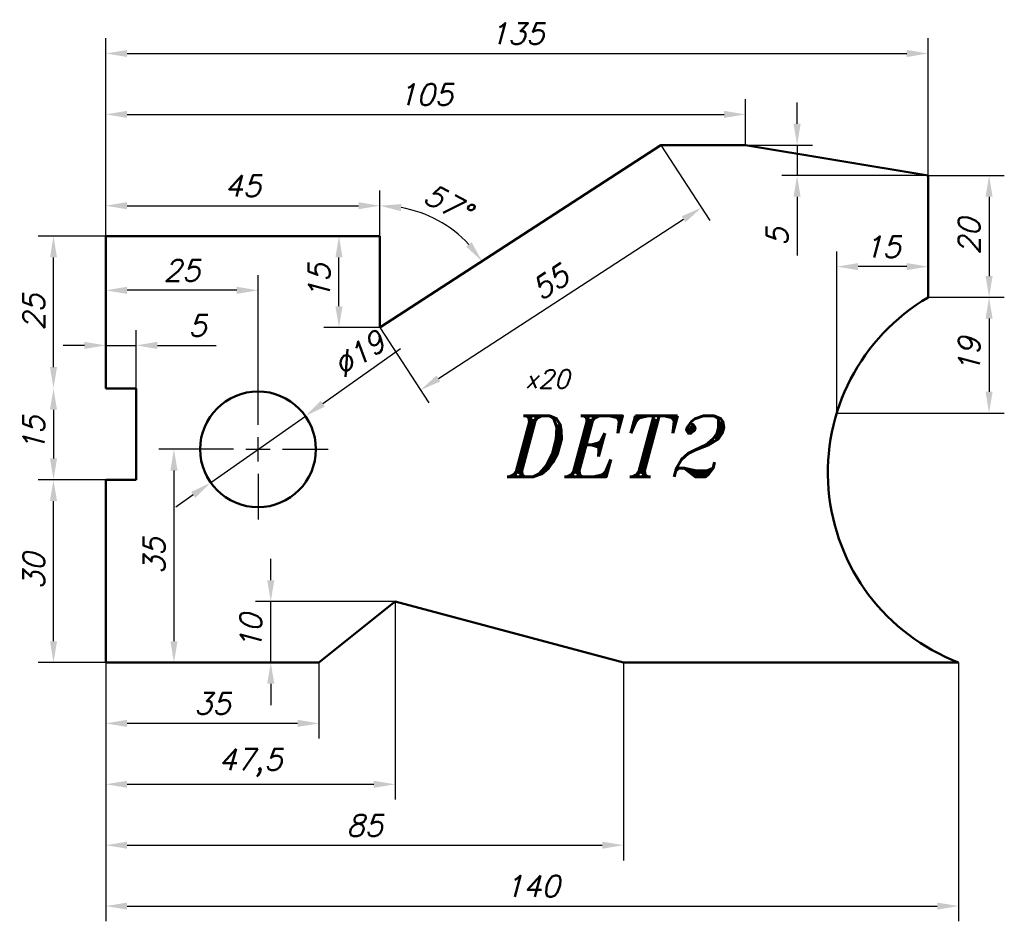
# Model space of a CAD drawing. Extents: x 56 to 218, y 18 to 166.
import ezdxf

# ---------------------------------------------------------------- set-up
doc = ezdxf.new("R2010")
doc.units = 0
doc.header["$LTSCALE"] = 0.3
doc.header["$PDMODE"] = 1
doc.header["$PDSIZE"] = 2
doc.layers.get('0').update_dxf_attribs({"linetype": 'CONTINUOUS', "lineweight": 50})
doc.layers.get('DEFPOINTS').update_dxf_attribs({"linetype": 'CONTINUOUS'})
doc.layers.add('WYM', color=6, linetype='CONTINUOUS')
doc.styles.add('ROMANT', font='ROMANT.SHX', dxfattribs={"oblique": 15})
doc.styles.add('STANDPN', font='TXT.SHX', dxfattribs={"oblique": 15})
doc.dimstyles.get("Standard").update_dxf_attribs({"dimtxt": 3.5, "dimasz": 3.5, "dimexe": 2.5, "dimexo": 0, "dimgap": 1.5, "dimtad": 1, "dimdec": 3, "dimtxsty": 'STANDPN', "dimcen": -3, "dimdle": 1.25, "dimclrt": 150, "dimadec": 0, "dimazin": 2, "dimtfac": 0.6, "dimtdec": 3, "dimtmove": 0, "dimatfit": 3, "dimfxl": 1, "dimtvp": 1.285714, "dimtolj": 1, "dimarcsym": 0})

# ---------------------------------------------------------------- blocks, each defined once
blk = doc.blocks.new('*D0')
at = {"layer": 'DEFPOINTS', "color": 0, "transparency": 16777216}
for p in [(61.43, 90), (70, 90), (70, 60)]:
    blk.add_point(p, dxfattribs=at)
at = {"layer": 'WYM', "color": 0, "lineweight": -2, "transparency": 16777216}
for p, q in [((70, 90), (58.93, 90)), ((61.43, 63.5), (61.43, 86.5)), ((70, 60), (58.93, 60))]:
    blk.add_line(p, q, dxfattribs=at)
at = {"layer": 'WYM', "color": 0, "transparency": 16777216}
for points in [[(60.85, 86.5), (62.01, 86.5), (61.43, 90)], [(60.85, 63.5), (62.01, 63.5), (61.43, 60)]]:
    blk.add_solid(points, dxfattribs=at)
at = {"layer": 'WYM', "color": 150, "transparency": 16777216, "insert": (58.18, 75), "char_height": 3.5, "attachment_point": 5, "rotation": 90, "style": 'STANDPN'}
blk.add_mtext('\\A1;30', dxfattribs=at)
blk = doc.blocks.new('*D1')
at = {"layer": 'DEFPOINTS', "color": 0, "transparency": 16777216}
for p in [(70, 105), (61.43, 90), (70, 90)]:
    blk.add_point(p, dxfattribs=at)
at = {"layer": 'WYM', "color": 0, "lineweight": -2, "transparency": 16777216}
for p, q in [((61.43, 101.5), (61.43, 93.5)), ((70, 90), (58.93, 90))]:
    blk.add_line(p, q, dxfattribs=at)
at = {"layer": 'WYM', "color": 0, "transparency": 16777216}
for points in [[(60.85, 101.5), (62.01, 101.5), (61.43, 105)], [(60.85, 93.5), (62.01, 93.5), (61.43, 90)]]:
    blk.add_solid(points, dxfattribs=at)
at = {"layer": 'WYM', "color": 150, "transparency": 16777216, "insert": (58.18, 97.5), "char_height": 3.5, "attachment_point": 5, "rotation": 90, "style": 'STANDPN'}
blk.add_mtext('\\A1;15', dxfattribs=at)
blk = doc.blocks.new('*D2')
at = {"layer": 'DEFPOINTS', "color": 0, "transparency": 16777216}
for p in [(61.43, 130), (70, 130), (70, 105)]:
    blk.add_point(p, dxfattribs=at)
at = {"layer": 'WYM', "color": 0, "lineweight": -2, "transparency": 16777216}
for p, q in [((70, 130), (58.93, 130)), ((61.43, 108.5), (61.43, 126.5))]:
    blk.add_line(p, q, dxfattribs=at)
at = {"layer": 'WYM', "color": 0, "transparency": 16777216}
for points in [[(60.85, 126.5), (62.01, 126.5), (61.43, 130)], [(60.85, 108.5), (62.01, 108.5), (61.43, 105)]]:
    blk.add_solid(points, dxfattribs=at)
at = {"layer": 'WYM', "color": 150, "transparency": 16777216, "insert": (58.18, 117.5), "char_height": 3.5, "attachment_point": 5, "rotation": 90, "style": 'STANDPN'}
blk.add_mtext('\\A1;25', dxfattribs=at)
blk = doc.blocks.new('*D3')
at = {"layer": 'DEFPOINTS', "color": 0, "transparency": 16777216}
for p in [(70, 60), (105, 60), (70, 50)]:
    blk.add_point(p, dxfattribs=at)
at = {"layer": 'WYM', "color": 0, "lineweight": -2, "transparency": 16777216}
for p, q in [((70, 60), (70, 47.5)), ((105, 60), (105, 47.5)), ((101.5, 50), (73.5, 50))]:
    blk.add_line(p, q, dxfattribs=at)
at = {"layer": 'WYM', "color": 0, "transparency": 16777216}
for points in [[(73.5, 50.58), (73.5, 49.42), (70, 50)], [(101.5, 50.58), (101.5, 49.42), (105, 50)]]:
    blk.add_solid(points, dxfattribs=at)
at = {"layer": 'WYM', "color": 150, "transparency": 16777216, "insert": (87.5, 53.25), "char_height": 3.5, "attachment_point": 5, "style": 'STANDPN'}
blk.add_mtext('\\A1;35', dxfattribs=at)
blk = doc.blocks.new('*D4')
at = {"layer": 'DEFPOINTS', "color": 0, "transparency": 16777216}
for p in [(117.5, 70), (70, 60), (117.5, 40)]:
    blk.add_point(p, dxfattribs=at)
at = {"layer": 'WYM', "color": 0, "lineweight": -2, "transparency": 16777216}
for p, q in [((117.5, 70), (117.5, 37.5)), ((70, 60), (70, 37.5)), ((73.5, 40), (114, 40))]:
    blk.add_line(p, q, dxfattribs=at)
at = {"layer": 'WYM', "color": 0, "transparency": 16777216}
for points in [[(73.5, 40.58), (73.5, 39.42), (70, 40)], [(114, 40.58), (114, 39.42), (117.5, 40)]]:
    blk.add_solid(points, dxfattribs=at)
at = {"layer": 'WYM', "color": 150, "transparency": 16777216, "insert": (93.75, 43.54), "char_height": 3.5, "attachment_point": 5, "style": 'STANDPN'}
blk.add_mtext('\\A1;47,5', dxfattribs=at)
blk = doc.blocks.new('*D5')
at = {"layer": 'DEFPOINTS', "color": 0, "transparency": 16777216}
for p in [(70, 60), (155, 60), (155, 30)]:
    blk.add_point(p, dxfattribs=at)
at = {"layer": 'WYM', "color": 0, "lineweight": -2, "transparency": 16777216}
for p, q in [((70, 60), (70, 27.5)), ((155, 60), (155, 27.5)), ((73.5, 30), (151.5, 30))]:
    blk.add_line(p, q, dxfattribs=at)
at = {"layer": 'WYM', "color": 0, "transparency": 16777216}
for points in [[(73.5, 30.58), (73.5, 29.42), (70, 30)], [(151.5, 30.58), (151.5, 29.42), (155, 30)]]:
    blk.add_solid(points, dxfattribs=at)
at = {"layer": 'WYM', "color": 150, "transparency": 16777216, "insert": (112.5, 33.25), "char_height": 3.5, "attachment_point": 5, "style": 'STANDPN'}
blk.add_mtext('\\A1;85', dxfattribs=at)
blk = doc.blocks.new('*D6')
at = {"layer": 'DEFPOINTS', "color": 0, "transparency": 16777216}
for p in [(70, 60), (210, 60), (210, 20)]:
    blk.add_point(p, dxfattribs=at)
at = {"layer": 'WYM', "color": 0, "lineweight": -2, "transparency": 16777216}
for p, q in [((70, 60), (70, 17.5)), ((210, 60), (210, 17.5)), ((73.5, 20), (206.5, 20))]:
    blk.add_line(p, q, dxfattribs=at)
at = {"layer": 'WYM', "color": 0, "transparency": 16777216}
for points in [[(73.5, 20.58), (73.5, 19.42), (70, 20)], [(206.5, 20.58), (206.5, 19.42), (210, 20)]]:
    blk.add_solid(points, dxfattribs=at)
at = {"layer": 'WYM', "color": 150, "transparency": 16777216, "insert": (140, 23.25), "char_height": 3.5, "attachment_point": 5, "style": 'STANDPN'}
blk.add_mtext('\\A1;140', dxfattribs=at)
blk = doc.blocks.new('*D7')
at = {"layer": 'DEFPOINTS', "color": 0, "transparency": 16777216}
for p in [(75, 112.07), (70, 105), (75, 105)]:
    blk.add_point(p, dxfattribs=at)
at = {"layer": 'WYM', "color": 0, "lineweight": -2, "transparency": 16777216}
for p, q in [((70, 105), (70, 114.57)), ((75, 105), (75, 114.57)), ((66.5, 112.07), (63, 112.07)), ((70, 112.07), (75, 112.07)), ((78.5, 112.07), (88.11, 112.07))]:
    blk.add_line(p, q, dxfattribs=at)
at = {"layer": 'WYM', "color": 0, "transparency": 16777216}
for points in [[(66.5, 112.65), (66.5, 111.48), (70, 112.07)], [(78.5, 112.65), (78.5, 111.48), (75, 112.07)]]:
    blk.add_solid(points, dxfattribs=at)
at = {"layer": 'WYM', "color": 150, "transparency": 16777216, "insert": (85.06, 115.32), "char_height": 3.5, "attachment_point": 5, "style": 'STANDPN'}
blk.add_mtext('\\A1;5', dxfattribs=at)
blk = doc.blocks.new('*D8')
at = {"layer": 'DEFPOINTS', "color": 0, "transparency": 16777216}
for p in [(70, 130), (70, 121.11), (95, 106.5)]:
    blk.add_point(p, dxfattribs=at)
at = {"layer": 'WYM', "color": 0, "lineweight": -2, "transparency": 16777216}
for p, q in [((70, 130), (70, 118.61)), ((95, 106.5), (95, 123.61)), ((91.5, 121.11), (73.5, 121.11))]:
    blk.add_line(p, q, dxfattribs=at)
at = {"layer": 'WYM', "color": 0, "transparency": 16777216}
for points in [[(73.5, 121.69), (73.5, 120.52), (70, 121.11)], [(91.5, 121.69), (91.5, 120.52), (95, 121.11)]]:
    blk.add_solid(points, dxfattribs=at)
at = {"layer": 'WYM', "color": 150, "transparency": 16777216, "insert": (82.5, 124.36), "char_height": 3.5, "attachment_point": 5, "style": 'STANDPN'}
blk.add_mtext('\\A1;25', dxfattribs=at)
blk = doc.blocks.new('*D9')
at = {"layer": 'DEFPOINTS', "color": 0, "transparency": 16777216}
for p in [(83.5, 95), (70, 60), (81.2, 60)]:
    blk.add_point(p, dxfattribs=at)
at = {"layer": 'WYM', "color": 0, "lineweight": -2, "transparency": 16777216}
for p, q in [((83.5, 95), (78.7, 95)), ((81.2, 91.5), (81.2, 63.5)), ((70, 60), (83.7, 60))]:
    blk.add_line(p, q, dxfattribs=at)
at = {"layer": 'WYM', "color": 0, "transparency": 16777216}
for points in [[(80.62, 91.5), (81.79, 91.5), (81.2, 95)], [(80.62, 63.5), (81.79, 63.5), (81.2, 60)]]:
    blk.add_solid(points, dxfattribs=at)
at = {"layer": 'WYM', "color": 150, "transparency": 16777216, "insert": (77.95, 77.5), "char_height": 3.5, "attachment_point": 5, "rotation": 90, "style": 'STANDPN'}
blk.add_mtext('\\A1;35', dxfattribs=at)
blk = doc.blocks.new('*D10')
at = {"layer": 'DEFPOINTS', "color": 0, "transparency": 16777216}
for p in [(102.77, 100.47), (87.23, 89.53)]:
    blk.add_point(p, dxfattribs=at)
at = {"layer": 'WYM', "color": 0, "lineweight": -2, "transparency": 16777216}
for p, q in [((118.4, 111.48), (105.63, 102.48)), ((87.23, 89.53), (102.77, 100.47)), ((84.37, 87.52), (81.51, 85.5))]:
    blk.add_line(p, q, dxfattribs=at)
at = {"layer": 'WYM', "color": 0, "transparency": 16777216}
for points in [[(105.29, 102.96), (105.97, 102.01), (102.77, 100.47)], [(84.03, 87.99), (84.71, 87.04), (87.23, 89.53)]]:
    blk.add_solid(points, dxfattribs=at)
at = {"layer": 'WYM', "color": 150, "transparency": 16777216, "insert": (111.58, 110.65), "char_height": 3.5, "attachment_point": 5, "rotation": 35.152, "style": 'STANDPN'}
blk.add_mtext('\\A1;∅19', dxfattribs=at)
blk = doc.blocks.new('*D11')
at = {"layer": 'DEFPOINTS', "color": 0, "transparency": 16777216}
for p in [(108.29, 130), (115, 130), (115, 115)]:
    blk.add_point(p, dxfattribs=at)
at = {"layer": 'WYM', "color": 0, "lineweight": -2, "transparency": 16777216}
for p, q in [((115, 130), (105.79, 130)), ((108.29, 118.5), (108.29, 126.5)), ((115, 115), (105.79, 115))]:
    blk.add_line(p, q, dxfattribs=at)
at = {"layer": 'WYM', "color": 0, "transparency": 16777216}
for points in [[(107.71, 126.5), (108.87, 126.5), (108.29, 130)], [(107.71, 118.5), (108.87, 118.5), (108.29, 115)]]:
    blk.add_solid(points, dxfattribs=at)
at = {"layer": 'WYM', "color": 150, "transparency": 16777216, "insert": (105.04, 122.5), "char_height": 3.5, "attachment_point": 5, "rotation": 90, "style": 'STANDPN'}
blk.add_mtext('\\A1;15', dxfattribs=at)
blk = doc.blocks.new('*D12')
at = {"layer": 'DEFPOINTS', "color": 0, "transparency": 16777216}
for p in [(161.13, 144.96), (167.79, 134.69), (115, 115)]:
    blk.add_point(p, dxfattribs=at)
at = {"layer": 'WYM', "color": 0, "lineweight": -2, "transparency": 16777216}
for p, q in [((161.13, 144.96), (169.15, 132.59)), ((124.6, 106.64), (164.86, 132.78)), ((115, 115), (123.03, 102.64))]:
    blk.add_line(p, q, dxfattribs=at)
at = {"layer": 'WYM', "color": 0, "transparency": 16777216}
for points in [[(164.54, 133.27), (165.18, 132.29), (167.79, 134.69)], [(124.28, 107.13), (124.92, 106.15), (121.67, 104.73)]]:
    blk.add_solid(points, dxfattribs=at)
at = {"layer": 'WYM', "color": 150, "transparency": 16777216, "insert": (142.96, 122.44), "char_height": 3.5, "attachment_point": 5, "rotation": 33, "style": 'STANDPN'}
blk.add_mtext('\\A1;55', dxfattribs=at)
blk = doc.blocks.new('*D13')
at = {"layer": 'DEFPOINTS', "color": 0, "transparency": 16777216}
for p in [(175, 150), (175, 144.96), (70, 130)]:
    blk.add_point(p, dxfattribs=at)
at = {"layer": 'WYM', "color": 0, "lineweight": -2, "transparency": 16777216}
for p, q in [((70, 130), (70, 152.5)), ((175, 144.96), (175, 152.5)), ((73.5, 150), (171.5, 150))]:
    blk.add_line(p, q, dxfattribs=at)
at = {"layer": 'WYM', "color": 0, "transparency": 16777216}
for points in [[(73.5, 150.58), (73.5, 149.42), (70, 150)], [(171.5, 150.58), (171.5, 149.42), (175, 150)]]:
    blk.add_solid(points, dxfattribs=at)
at = {"layer": 'WYM', "color": 150, "transparency": 16777216, "insert": (122.5, 153.25), "char_height": 3.5, "attachment_point": 5, "style": 'STANDPN'}
blk.add_mtext('\\A1;105', dxfattribs=at)
blk = doc.blocks.new('*D14')
at = {"layer": 'DEFPOINTS', "color": 0, "transparency": 16777216}
for p in [(205, 160), (205, 139.96), (70, 130)]:
    blk.add_point(p, dxfattribs=at)
at = {"layer": 'WYM', "color": 0, "lineweight": -2, "transparency": 16777216}
for p, q in [((70, 130), (70, 162.5)), ((205, 139.96), (205, 162.5)), ((73.5, 160), (201.5, 160))]:
    blk.add_line(p, q, dxfattribs=at)
at = {"layer": 'WYM', "color": 0, "transparency": 16777216}
for points in [[(73.5, 160.58), (73.5, 159.42), (70, 160)], [(201.5, 160.58), (201.5, 159.42), (205, 160)]]:
    blk.add_solid(points, dxfattribs=at)
at = {"layer": 'WYM', "color": 150, "transparency": 16777216, "insert": (137.5, 163.25), "char_height": 3.5, "attachment_point": 5, "style": 'STANDPN'}
blk.add_mtext('\\A1;135', dxfattribs=at)
blk = doc.blocks.new('*D15')
at = {"layer": 'DEFPOINTS', "color": 0, "transparency": 16777216}
for p in [(115, 135), (70, 130), (115, 130)]:
    blk.add_point(p, dxfattribs=at)
at = {"layer": 'WYM', "color": 0, "lineweight": -2, "transparency": 16777216}
for p, q in [((70, 130), (70, 137.5)), ((115, 130), (115, 137.5)), ((73.5, 135), (111.5, 135))]:
    blk.add_line(p, q, dxfattribs=at)
at = {"layer": 'WYM', "color": 0, "transparency": 16777216}
for points in [[(73.5, 135.58), (73.5, 134.42), (70, 135)], [(111.5, 135.58), (111.5, 134.42), (115, 135)]]:
    blk.add_solid(points, dxfattribs=at)
at = {"layer": 'WYM', "color": 150, "transparency": 16777216, "insert": (92.5, 138.25), "char_height": 3.5, "attachment_point": 5, "style": 'STANDPN'}
blk.add_mtext('\\A1;45', dxfattribs=at)
blk = doc.blocks.new('*D16')
at = {"layer": 'DEFPOINTS', "color": 0, "transparency": 16777216}
for p in [(161.13, 144.96), (115, 130), (127.31, 130.76), (115, 115), (115, 115)]:
    blk.add_point(p, dxfattribs=at)
at = {"layer": 'WYM', "color": 0, "lineweight": -2, "transparency": 16777216}
blk.add_line((115, 130), (115, 137.5), dxfattribs=at)
blk.add_arc((115, 115), 20, 43.0396, 79.9604, dxfattribs=at)
at = {"layer": 'WYM', "color": 0, "transparency": 16777216}
for points in [[(118.44, 134.11), (118.54, 135.27), (115, 135)], [(130.08, 129.01), (129.16, 128.29), (131.77, 125.89)]]:
    blk.add_solid(points, dxfattribs=at)
at = {"layer": 'WYM', "color": 150, "transparency": 16777216, "insert": (126.09, 135.43), "char_height": 3.5, "attachment_point": 5, "rotation": 331.5, "style": 'STANDPN'}
blk.add_mtext('\\A1;57°', dxfattribs=at)
blk = doc.blocks.new('*D17')
at = {"layer": 'DEFPOINTS', "color": 0, "transparency": 16777216}
for p in [(175, 144.96), (183.49, 139.96), (205, 139.96)]:
    blk.add_point(p, dxfattribs=at)
at = {"layer": 'WYM', "color": 0, "lineweight": -2, "transparency": 16777216}
for p, q in [((183.49, 148.46), (183.49, 151.96)), ((175, 144.96), (185.99, 144.96)), ((183.49, 144.96), (183.49, 139.96)), ((205, 139.96), (180.99, 139.96)), ((183.49, 136.46), (183.49, 126.84))]:
    blk.add_line(p, q, dxfattribs=at)
at = {"layer": 'WYM', "color": 0, "transparency": 16777216}
for points in [[(182.9, 148.46), (184.07, 148.46), (183.49, 144.96)], [(182.9, 136.46), (184.07, 136.46), (183.49, 139.96)]]:
    blk.add_solid(points, dxfattribs=at)
at = {"layer": 'WYM', "color": 150, "transparency": 16777216, "insert": (180.24, 129.9), "char_height": 3.5, "attachment_point": 5, "rotation": 90, "style": 'STANDPN'}
blk.add_mtext('\\A1;5', dxfattribs=at)
blk = doc.blocks.new('*D18')
at = {"layer": 'DEFPOINTS', "color": 0, "transparency": 16777216}
for p in [(205, 139.96), (205, 119.96), (215, 119.96)]:
    blk.add_point(p, dxfattribs=at)
at = {"layer": 'WYM', "color": 0, "lineweight": -2, "transparency": 16777216}
for p, q in [((205, 139.96), (217.5, 139.96)), ((215, 136.46), (215, 123.46)), ((205, 119.96), (217.5, 119.96))]:
    blk.add_line(p, q, dxfattribs=at)
at = {"layer": 'WYM', "color": 0, "transparency": 16777216}
for points in [[(214.42, 136.46), (215.58, 136.46), (215, 139.96)], [(214.42, 123.46), (215.58, 123.46), (215, 119.96)]]:
    blk.add_solid(points, dxfattribs=at)
at = {"layer": 'WYM', "color": 150, "transparency": 16777216, "insert": (211.75, 129.96), "char_height": 3.5, "attachment_point": 5, "rotation": 90, "style": 'STANDPN'}
blk.add_mtext('\\A1;20', dxfattribs=at)
blk = doc.blocks.new('*D19')
at = {"layer": 'DEFPOINTS', "color": 0, "transparency": 16777216}
for p in [(205, 119.96), (190, 100.96), (215, 100.96)]:
    blk.add_point(p, dxfattribs=at)
at = {"layer": 'WYM', "color": 0, "lineweight": -2, "transparency": 16777216}
for p, q in [((205, 119.96), (217.5, 119.96)), ((215, 116.46), (215, 104.46)), ((190, 100.96), (217.5, 100.96))]:
    blk.add_line(p, q, dxfattribs=at)
at = {"layer": 'WYM', "color": 0, "transparency": 16777216}
for points in [[(214.42, 116.46), (215.58, 116.46), (215, 119.96)], [(214.42, 104.46), (215.58, 104.46), (215, 100.96)]]:
    blk.add_solid(points, dxfattribs=at)
at = {"layer": 'WYM', "color": 150, "transparency": 16777216, "insert": (211.75, 110.46), "char_height": 3.5, "attachment_point": 5, "rotation": 90, "style": 'STANDPN'}
blk.add_mtext('\\A1;19', dxfattribs=at)
blk = doc.blocks.new('*D20')
at = {"layer": 'DEFPOINTS', "color": 0, "transparency": 16777216}
for p in [(190, 125), (205, 119.96), (190, 100.96)]:
    blk.add_point(p, dxfattribs=at)
at = {"layer": 'WYM', "color": 0, "lineweight": -2, "transparency": 16777216}
for p, q in [((190, 100.96), (190, 127.5)), ((205, 119.96), (205, 127.5)), ((201.5, 125), (193.5, 125))]:
    blk.add_line(p, q, dxfattribs=at)
at = {"layer": 'WYM', "color": 0, "transparency": 16777216}
for points in [[(193.5, 125.58), (193.5, 124.42), (190, 125)], [(201.5, 125.58), (201.5, 124.42), (205, 125)]]:
    blk.add_solid(points, dxfattribs=at)
at = {"layer": 'WYM', "color": 150, "transparency": 16777216, "insert": (197.5, 128.25), "char_height": 3.5, "attachment_point": 5, "style": 'STANDPN'}
blk.add_mtext('\\A1;15', dxfattribs=at)
blk = doc.blocks.new('*D21')
at = {"layer": 'DEFPOINTS', "color": 0, "transparency": 16777216}
for p in [(97.09, 70), (117.5, 70), (105, 60)]:
    blk.add_point(p, dxfattribs=at)
at = {"layer": 'WYM', "color": 0, "lineweight": -2, "transparency": 16777216}
for p, q in [((97.09, 73.5), (97.09, 77)), ((117.5, 70), (94.59, 70)), ((97.09, 60), (97.09, 70)), ((105, 60), (94.59, 60)), ((97.09, 56.5), (97.09, 53))]:
    blk.add_line(p, q, dxfattribs=at)
at = {"layer": 'WYM', "color": 0, "transparency": 16777216}
for points in [[(96.51, 73.5), (97.67, 73.5), (97.09, 70)], [(96.51, 56.5), (97.67, 56.5), (97.09, 60)]]:
    blk.add_solid(points, dxfattribs=at)
at = {"layer": 'WYM', "color": 150, "transparency": 16777216, "insert": (93.84, 65), "char_height": 3.5, "attachment_point": 5, "rotation": 90, "style": 'STANDPN'}
blk.add_mtext('\\A1;10', dxfattribs=at)

msp = doc.modelspace()

# ---------------------------------------------------------------- linework, layer by layer
for p, q in [((115, 115), (161.1269, 144.9551)), ((161.1269, 144.9551), (175, 144.9551)), ((175, 144.9551), (205, 139.9551)), ((205, 139.9551), (205, 119.9551)), ((70, 105), (70, 130)), ((70, 130), (115, 130)), ((115, 130), (115, 115)), ((75, 105), (70, 105)), ((75, 90), (75, 105)), ((70, 60), (70, 90)), ((70, 90), (75, 90)), ((105, 60), (117.5, 70)), ((117.5, 70), (155, 60)), ((70, 60), (105, 60)), ((155, 60), (210, 60))]:
    msp.add_line(p, q)
msp.add_circle((95, 95), 9.5)
msp.add_arc((221.9155, 91.1798), 33.379, 120.448959, 249.085419)
at = {"layer": 'WYM', "linetype": 'Continuous'}
for p, q in [((95, 99), (95, 106.5)), ((95, 93), (95, 97)), ((91, 95), (83.5, 95)), ((93, 95), (97, 95)), ((99, 95), (106.5, 95)), ((95, 91), (95, 83.5))]:
    msp.add_line(p, q, dxfattribs=at)

# ---------------------------------------------------------------- texts
at = {"lineweight": -3, "oblique": 15}
for s, height, style, p in [('x20', 3, 'STANDPN', (138.8133, 105.0448)), ('DET2', 10, 'ROMANT', (135.0156, 90.496))]:
    msp.add_text(s, height=height, dxfattribs=dict(at, style=style)).set_placement(p)

# ---------------------------------------------------------------- dimensions: what is measured, and where the dimension line sits
at = {"layer": 'WYM'}
for base, p1, p2, picture, middle in [((205, 160), (70, 130), (205, 139.9551), '*D14', (137.5, 163.25)), ((175, 150), (70, 130), (175, 144.9551), '*D13', (122.5, 153.25)), ((115, 135), (70, 130), (115, 130), '*D15', (92.5, 138.25)), ((70, 121.106), (95, 106.5), (70, 130), '*D8', (82.5, 124.356)), ((190, 125), (205, 119.9551), (190, 100.9551), '*D20', (197.5, 128.25)), ((75, 112.0666), (70, 105), (75, 105), '*D7', (85.0574, 115.3166)), ((117.5, 40), (70, 60), (117.5, 70), '*D4', (93.75, 43.5417)), ((70, 50), (105, 60), (70, 60), '*D3', (87.5, 53.25)), ((155, 30), (70, 60), (155, 60), '*D5', (112.5, 33.25)), ((210, 20), (70, 60), (210, 60), '*D6', (140, 23.25))]:
    dim = msp.add_linear_dim(base=base, p1=p1, p2=p2, dimstyle='Standard', dxfattribs=at)
    dim.commit()
    dim.dimension.update_dxf_attribs({"geometry": picture, "text_midpoint": middle})
for base, p1, p2, picture, middle in [((183.4877, 139.9551), (175, 144.9551), (205, 139.9551), '*D17', (180.2377, 129.8977)), ((215, 119.9551), (205, 139.9551), (205, 119.9551), '*D18', (211.75, 129.9551)), ((108.2893, 130), (115, 115), (115, 130), '*D11', (105.0393, 122.5)), ((215, 100.9551), (205, 119.9551), (190, 100.9551), '*D19', (211.75, 110.4551)), ((81.2024, 60), (83.5, 95), (70, 60), '*D9', (77.9524, 77.5)), ((61.4291, 90), (70, 60), (70, 90), '*D0', (58.1791, 75)), ((97.0898, 70), (105, 60), (117.5, 70), '*D21', (93.8398, 65))]:
    dim = msp.add_linear_dim(base=base, p1=p1, p2=p2, angle=90, dimstyle='Standard', dxfattribs=at)
    dim.commit()
    dim.dimension.update_dxf_attribs({"geometry": picture, "text_midpoint": middle})
dim = msp.add_aligned_dim(p1=(115, 115), p2=(161.1269, 144.9551), distance=-12.2398, dimstyle='Standard', dxfattribs=at)
dim.commit()
dim.dimension.update_dxf_attribs({"geometry": '*D12', "text_midpoint": (142.9597, 122.4381)})
dim = msp.add_angular_dim_2l(base=(127.3132, 130.7602), line1=((115, 115), (161.1269, 144.9551)), line2=((115, 130), (115, 115)), dimstyle='Standard', override={"dimadec": 3}, dxfattribs=at)
dim.commit()
dim.dimension.update_dxf_attribs({"geometry": '*D16', "text_midpoint": (126.0939, 135.4325)})
for base, p2, picture, middle in [((61.4291, 130), (70, 130), '*D2', (58.1791, 117.5)), ((61.4291, 90), (70, 90), '*D1', (58.1791, 97.5))]:
    dim = msp.add_linear_dim(base=base, p1=(70, 105), p2=p2, angle=90, dimstyle='Standard', override={"dimse1": 1, "dimtmove": 1}, dxfattribs=at)
    dim.commit()
    dim.dimension.update_dxf_attribs({"geometry": picture, "text_midpoint": middle})
dim = msp.add_diameter_dim_2p(p1=(87.2325, 89.5304), p2=(102.7675, 100.4696), dimstyle='Standard', dxfattribs=at)
dim.commit()
dim.dimension.update_dxf_attribs({"geometry": '*D10', "text_midpoint": (111.5767, 110.6477)})

doc.saveas('drawing.dxf')
